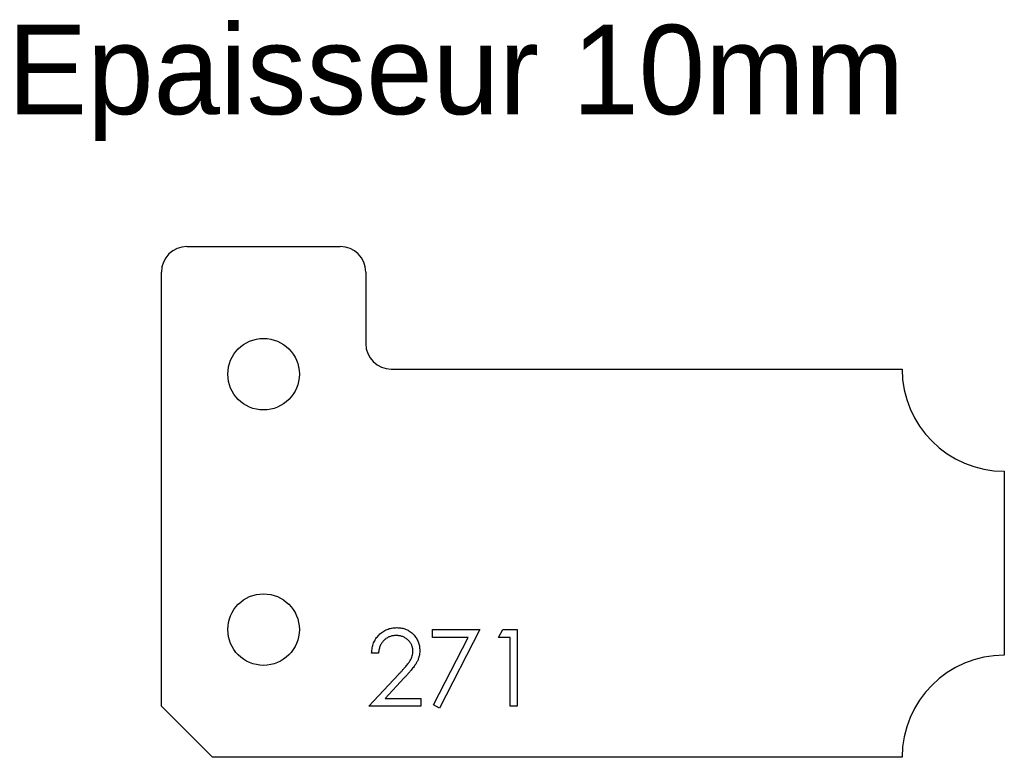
# Model space of a CAD drawing. Header units: millimetres. Extents: x 1702 to 1895, y 4092 to 4236.
import ezdxf

# ---------------------------------------------------------------- set-up
doc = ezdxf.new("R2010")
doc.units = ezdxf.units.MM

msp = doc.modelspace()

# ---------------------------------------------------------------- linework, layer by layer
at = {"color": 7, "linetype": 'Continuous', "lineweight": 25}
for p, q in [((1735, 4192), (1765, 4192)), ((1730, 4102), (1730, 4187)), ((1770, 4187), (1770, 4173)), ((1775, 4168), (1875, 4168)), ((1895, 4148), (1895, 4112)), ((1740, 4092), (1730, 4102)), ((1875, 4092), (1740, 4092))]:
    msp.add_line(p, q, dxfattribs=at)
at = {"color": 1, "linetype": 'Continuous', "lineweight": 25}
for p, q in [((1783.08, 4117), (1792.31, 4117)), ((1783.08, 4115.46), (1783.08, 4117)), ((1792.31, 4117), (1784.42, 4101.62)), ((1795.96, 4115.46), (1796.84, 4117)), ((1796.84, 4117), (1799.62, 4117)), ((1799.62, 4117), (1799.62, 4102)), ((1790.03, 4115.46), (1783.08, 4115.46)), ((1783.26, 4102.26), (1790.03, 4115.46)), ((1798.27, 4115.46), (1795.96, 4115.46)), ((1798.27, 4102), (1798.27, 4115.46)), ((1772.5, 4112.38), (1771.15, 4112.38)), ((1770.58, 4102), (1776.39, 4108.21)), ((1777.54, 4107.54), (1773.79, 4103.54)), ((1773.79, 4103.54), (1780.77, 4103.54)), ((1780.77, 4103.54), (1780.77, 4102)), ((1780.77, 4102), (1770.58, 4102)), ((1784.42, 4101.62), (1783.26, 4102.26)), ((1799.62, 4102), (1798.27, 4102))]:
    msp.add_line(p, q, dxfattribs=at)
at = {"color": 7, "linetype": 'Continuous', "lineweight": 25}
for centre in [(1750, 4167), (1750, 4117)]:
    msp.add_circle(centre, 7, dxfattribs=at)
for centre, radius, start, end in [((1735, 4187), 5, 90, 180), ((1765, 4187), 5, 0, 90), ((1775, 4173), 5, 180, 270), ((1895, 4168), 20, 180, 270), ((1895, 4092), 20, 90, 180)]:
    msp.add_arc(centre, radius, start, end, dxfattribs=at)
at = {"color": 1, "linetype": 'Continuous', "lineweight": 25}
for points, knots in [([(1771.15, 4112.38), (1771.16, 4112.56), (1771.18, 4112.91), (1771.26, 4113.43), (1771.38, 4113.91), (1771.54, 4114.38), (1771.74, 4114.82), (1771.99, 4115.23), (1772.27, 4115.62), (1772.6, 4115.98), (1772.95, 4116.31), (1773.34, 4116.6), (1773.74, 4116.84), (1774.16, 4117.04), (1774.6, 4117.19), (1775.07, 4117.31), (1775.55, 4117.37), (1775.88, 4117.38), (1776.05, 4117.38)], [0, 0, 0, 0, 0.0687908, 0.1351033, 0.1989787, 0.2619043, 0.323495, 0.3851954, 0.4469692, 0.5097648, 0.5722506, 0.6334052, 0.6932512, 0.7525832, 0.8125793, 0.8732751, 0.9355499, 1, 1, 1, 1]), ([(1776.05, 4117.38), (1776.21, 4117.38), (1776.53, 4117.37), (1777, 4117.31), (1777.45, 4117.21), (1777.88, 4117.06), (1778.28, 4116.87), (1778.65, 4116.64), (1779.01, 4116.37), (1779.33, 4116.06), (1779.62, 4115.73), (1779.87, 4115.37), (1780.09, 4115), (1780.27, 4114.61), (1780.41, 4114.21), (1780.51, 4113.8), (1780.56, 4113.37), (1780.57, 4113.07), (1780.58, 4112.93)], [0, 0, 0, 0, 0.06948, 0.136525, 0.200801, 0.263983, 0.325711, 0.387271, 0.449493, 0.512955, 0.576266, 0.637575, 0.697901, 0.757558, 0.816588, 0.876646, 0.937286, 1, 1, 1, 1]), ([(1775.98, 4115.85), (1775.86, 4115.84), (1775.63, 4115.84), (1775.29, 4115.79), (1774.97, 4115.73), (1774.66, 4115.62), (1774.37, 4115.5), (1774.09, 4115.34), (1773.83, 4115.16), (1773.58, 4114.94), (1773.36, 4114.7), (1773.16, 4114.44), (1772.98, 4114.15), (1772.83, 4113.84), (1772.71, 4113.51), (1772.61, 4113.16), (1772.54, 4112.78), (1772.51, 4112.52), (1772.5, 4112.38)], [0, 0, 0, 0, 0.0644299, 0.1265297, 0.1867437, 0.2458977, 0.3040531, 0.3621955, 0.4206546, 0.4803309, 0.5406629, 0.6007435, 0.6619819, 0.7244801, 0.7890671, 0.8563333, 0.9263621, 1, 1, 1, 1]), ([(1779.23, 4112.81), (1779.23, 4112.91), (1779.22, 4113.11), (1779.18, 4113.41), (1779.1, 4113.69), (1779, 4113.97), (1778.87, 4114.23), (1778.7, 4114.48), (1778.51, 4114.72), (1778.29, 4114.95), (1778.05, 4115.16), (1777.79, 4115.34), (1777.52, 4115.5), (1777.24, 4115.63), (1776.94, 4115.73), (1776.63, 4115.79), (1776.31, 4115.84), (1776.09, 4115.84), (1775.98, 4115.85)], [0, 0, 0, 0, 0.061965, 0.122122, 0.180988, 0.239933, 0.299906, 0.359989, 0.421776, 0.486576, 0.551535, 0.615018, 0.677259, 0.73973, 0.80305, 0.866495, 0.931973, 1, 1, 1, 1]), ([(1776.39, 4108.21), (1776.54, 4108.36), (1776.81, 4108.64), (1777.19, 4109.05), (1777.54, 4109.44), (1777.85, 4109.79), (1778.11, 4110.12), (1778.35, 4110.41), (1778.54, 4110.68), (1778.74, 4110.99), (1778.94, 4111.37), (1779.11, 4111.84), (1779.21, 4112.32), (1779.22, 4112.64), (1779.23, 4112.81)], [0, 0, 0, 0, 0.110803, 0.212829, 0.306101, 0.390647, 0.466924, 0.534481, 0.593587, 0.644557, 0.7362, 0.825024, 0.911986, 1, 1, 1, 1]), ([(1780.58, 4112.93), (1780.57, 4112.72), (1780.56, 4112.3), (1780.43, 4111.69), (1780.24, 4111.1), (1780.01, 4110.63), (1779.78, 4110.25), (1779.56, 4109.93), (1779.32, 4109.59), (1779.03, 4109.23), (1778.71, 4108.84), (1778.36, 4108.43), (1777.96, 4107.99), (1777.69, 4107.7), (1777.54, 4107.54)], [0, 0, 0, 0, 0.098701, 0.195671, 0.29242, 0.391339, 0.444459, 0.504225, 0.570348, 0.642914, 0.72229, 0.807923, 0.90047, 1, 1, 1, 1])]:
    msp.add_open_spline(points, degree=3, knots=knots, dxfattribs=at)

# ---------------------------------------------------------------- texts
at = {"insert": (1699.85, 4235.4), "char_height": 17.5, "attachment_point": 1}
msp.add_mtext_dynamic_manual_height_columns('Epaisseur 10mm', width=326.1114, gutter_width=87.5, heights=[0], dxfattribs=at)

doc.saveas('drawing.dxf')
